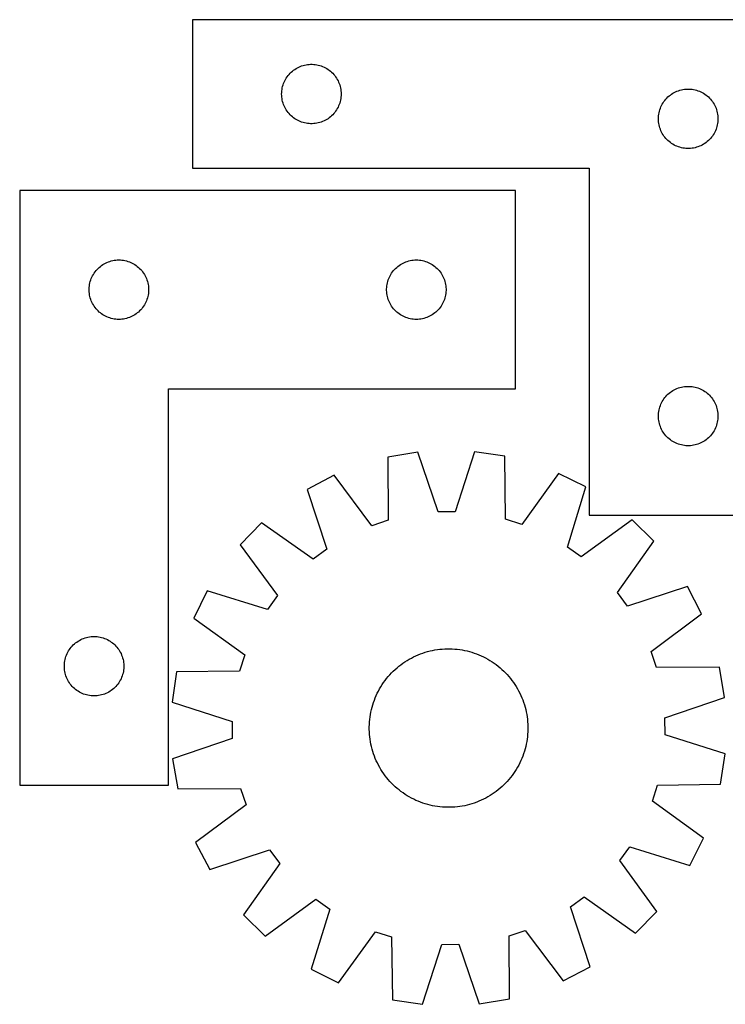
# Model space of a CAD drawing. Header units: millimetres. Extents: x 7 to 1493, y 7 to 505.
# Tile 1 of 6: x 7 to 362, y 7 to 504. Entities that reach past the tile are written whole.
import ezdxf

# ---------------------------------------------------------------- set-up
doc = ezdxf.new("R2010")
doc.units = ezdxf.units.MM
doc.layers.add('CUT', color=7, linetype='CONTINUOUS', true_color=0x000000)

msp = doc.modelspace()

# ---------------------------------------------------------------- linework, layer by layer
at = {"layer": 'CUT'}
for p, q in [((393.604213, 503.786901), (93.604213, 503.786901)), ((93.604213, 503.786901), (93.604213, 428.786901)), ((142.86193, 476.756063), (143.415113, 477.295181)), ((143.415113, 477.295181), (143.995315, 477.805107)), ((143.995315, 477.805107), (144.600999, 478.284489)), ((144.600999, 478.284489), (145.230557, 478.732056)), ((145.230557, 478.732056), (145.882321, 479.14662)), ((145.882321, 479.14662), (146.554562, 479.527083)), ((146.554562, 479.527083), (147.245497, 479.872435)), ((147.245497, 479.872435), (147.953295, 480.18176)), ((147.953295, 480.18176), (148.676077, 480.454239)), ((148.676077, 480.454239), (149.411929, 480.689149)), ((149.411929, 480.689149), (150.158897, 480.885866)), ((150.158897, 480.885866), (150.915002, 481.04387)), ((150.915002, 481.04387), (151.678238, 481.162741)), ((151.678238, 481.162741), (152.446581, 481.242164)), ((152.446581, 481.242164), (153.217994, 481.281928)), ((153.217994, 481.281928), (153.990432, 481.281928)), ((153.990432, 481.281928), (154.761845, 481.242164)), ((154.761845, 481.242164), (155.530188, 481.162741)), ((155.530188, 481.162741), (156.293424, 481.04387)), ((156.293424, 481.04387), (157.049529, 480.885866)), ((157.049529, 480.885866), (157.796498, 480.689149)), ((157.796498, 480.689149), (158.532349, 480.454239)), ((158.532349, 480.454239), (159.255131, 480.18176)), ((159.255131, 480.18176), (159.962929, 479.872435)), ((159.962929, 479.872435), (160.653864, 479.527083)), ((160.653864, 479.527083), (161.326105, 479.14662)), ((161.326105, 479.14662), (161.977869, 478.732056)), ((161.977869, 478.732056), (162.607427, 478.284489)), ((162.607427, 478.284489), (163.213111, 477.805107)), ((163.213111, 477.805107), (163.793313, 477.295181)), ((163.793313, 477.295181), (164.346496, 476.756063)), ((139.568461, 471.578182), (139.85946, 472.293709)), ((139.85946, 472.293709), (140.186907, 472.993308)), ((140.186907, 472.993308), (140.549934, 473.675122)), ((140.549934, 473.675122), (140.94758, 474.337344)), ((140.94758, 474.337344), (141.378788, 474.978217)), ((141.378788, 474.978217), (141.842416, 475.596043)), ((141.842416, 475.596043), (142.337234, 476.189183)), ((142.337234, 476.189183), (142.86193, 476.756063)), ((164.346496, 476.756063), (164.871192, 476.189183)), ((164.871192, 476.189183), (165.36601, 475.596043)), ((165.36601, 475.596043), (165.829638, 474.978217)), ((165.829638, 474.978217), (166.260846, 474.337344)), ((166.260846, 474.337344), (166.658492, 473.675122)), ((166.658492, 473.675122), (167.021519, 472.993308)), ((167.021519, 472.993308), (167.348967, 472.293709)), ((167.348967, 472.293709), (167.639965, 471.578182)), ((138.604213, 466.286901), (138.624102, 467.059082)), ((138.624102, 467.059082), (138.683715, 467.829216)), ((138.683715, 467.829216), (138.782895, 468.595259)), ((138.782895, 468.595259), (138.921378, 469.355182)), ((138.921378, 469.355182), (139.098797, 470.106968)), ((139.098797, 470.106968), (139.314682, 470.848623)), ((139.314682, 470.848623), (139.568461, 471.578182)), ((167.639965, 471.578182), (167.893744, 470.848623)), ((167.893744, 470.848623), (168.109629, 470.106968)), ((168.109629, 470.106968), (168.287048, 469.355182)), ((168.287048, 469.355182), (168.425532, 468.595259)), ((168.425532, 468.595259), (168.524711, 467.829216)), ((168.524711, 467.829216), (168.584324, 467.059082)), ((168.584324, 467.059082), (168.604213, 466.286901)), ((335.882321, 466.64662), (336.554562, 467.027083)), ((336.554562, 467.027083), (337.245497, 467.372435)), ((337.245497, 467.372435), (337.953295, 467.68176)), ((337.953295, 467.68176), (338.676077, 467.954239)), ((338.676077, 467.954239), (339.411929, 468.189149)), ((339.411929, 468.189149), (340.158897, 468.385866)), ((340.158897, 468.385866), (340.915002, 468.54387)), ((340.915002, 468.54387), (341.678238, 468.662741)), ((341.678238, 468.662741), (342.446581, 468.742164)), ((342.446581, 468.742164), (343.217994, 468.781928)), ((343.217994, 468.781928), (343.990432, 468.781928)), ((343.990432, 468.781928), (344.761845, 468.742164)), ((344.761845, 468.742164), (345.530188, 468.662741)), ((345.530188, 468.662741), (346.293424, 468.54387)), ((346.293424, 468.54387), (347.049529, 468.385866)), ((347.049529, 468.385866), (347.796498, 468.189149)), ((347.796498, 468.189149), (348.532349, 467.954239)), ((348.532349, 467.954239), (349.255131, 467.68176)), ((349.255131, 467.68176), (349.962929, 467.372435)), ((349.962929, 467.372435), (350.653864, 467.027083)), ((350.653864, 467.027083), (351.326105, 466.64662)), ((138.624102, 465.514719), (138.604213, 466.286901)), ((138.683715, 464.744586), (138.624102, 465.514719)), ((138.782895, 463.978542), (138.683715, 464.744586)), ((138.921378, 463.21862), (138.782895, 463.978542)), ((139.098797, 462.466834), (138.921378, 463.21862)), ((139.314682, 461.725178), (139.098797, 462.466834)), ((168.109629, 462.466834), (167.893744, 461.725178)), ((168.287048, 463.21862), (168.109629, 462.466834)), ((168.425532, 463.978542), (168.287048, 463.21862)), ((168.524711, 464.744586), (168.425532, 463.978542)), ((168.584324, 465.514719), (168.524711, 464.744586)), ((168.604213, 466.286901), (168.584324, 465.514719)), ((330.94758, 461.837344), (331.378788, 462.478217)), ((331.378788, 462.478217), (331.842416, 463.096043)), ((331.842416, 463.096043), (332.337234, 463.689183)), ((332.337234, 463.689183), (332.86193, 464.256063)), ((332.86193, 464.256063), (333.415113, 464.795181)), ((333.415113, 464.795181), (333.995315, 465.305107)), ((333.995315, 465.305107), (334.600999, 465.784489)), ((334.600999, 465.784489), (335.230557, 466.232056)), ((335.230557, 466.232056), (335.882321, 466.64662)), ((351.326105, 466.64662), (351.977869, 466.232056)), ((351.977869, 466.232056), (352.607427, 465.784489)), ((352.607427, 465.784489), (353.213111, 465.305107)), ((353.213111, 465.305107), (353.793313, 464.795181)), ((353.793313, 464.795181), (354.346496, 464.256063)), ((354.346496, 464.256063), (354.871192, 463.689183)), ((354.871192, 463.689183), (355.36601, 463.096043)), ((355.36601, 463.096043), (355.829638, 462.478217)), ((355.829638, 462.478217), (356.260846, 461.837344)), ((139.568461, 460.99562), (139.314682, 461.725178)), ((139.85946, 460.280092), (139.568461, 460.99562)), ((140.186907, 459.580494), (139.85946, 460.280092)), ((140.549934, 458.89868), (140.186907, 459.580494)), ((140.94758, 458.236458), (140.549934, 458.89868)), ((141.378788, 457.595584), (140.94758, 458.236458)), ((141.842416, 456.977759), (141.378788, 457.595584)), ((165.829638, 457.595584), (165.36601, 456.977759)), ((166.260846, 458.236458), (165.829638, 457.595584)), ((166.658492, 458.89868), (166.260846, 458.236458)), ((167.021519, 459.580494), (166.658492, 458.89868)), ((167.348967, 460.280092), (167.021519, 459.580494)), ((167.639965, 460.99562), (167.348967, 460.280092)), ((167.893744, 461.725178), (167.639965, 460.99562)), ((328.921378, 456.855182), (329.098797, 457.606968)), ((329.098797, 457.606968), (329.314682, 458.348623)), ((329.314682, 458.348623), (329.568461, 459.078182)), ((329.568461, 459.078182), (329.85946, 459.793709)), ((329.85946, 459.793709), (330.186907, 460.493308)), ((330.186907, 460.493308), (330.549934, 461.175122)), ((330.549934, 461.175122), (330.94758, 461.837344)), ((356.260846, 461.837344), (356.658492, 461.175122)), ((356.658492, 461.175122), (357.021519, 460.493308)), ((357.021519, 460.493308), (357.348967, 459.793709)), ((357.348967, 459.793709), (357.639965, 459.078182)), ((357.639965, 459.078182), (357.893744, 458.348623)), ((357.893744, 458.348623), (358.109629, 457.606968)), ((358.109629, 457.606968), (358.287048, 456.855182)), ((142.337234, 456.384619), (141.842416, 456.977759)), ((142.86193, 455.817738), (142.337234, 456.384619)), ((143.415113, 455.27862), (142.86193, 455.817738)), ((143.995315, 454.768694), (143.415113, 455.27862)), ((144.600999, 454.289312), (143.995315, 454.768694)), ((145.230557, 453.841746), (144.600999, 454.289312)), ((145.882321, 453.427181), (145.230557, 453.841746)), ((146.554562, 453.046719), (145.882321, 453.427181)), ((147.245497, 452.701367), (146.554562, 453.046719)), ((147.953295, 452.392041), (147.245497, 452.701367)), ((148.676077, 452.119562), (147.953295, 452.392041)), ((149.411929, 451.884653), (148.676077, 452.119562)), ((158.532349, 452.119562), (157.796498, 451.884653)), ((159.255131, 452.392041), (158.532349, 452.119562)), ((159.962929, 452.701367), (159.255131, 452.392041)), ((160.653864, 453.046719), (159.962929, 452.701367)), ((161.326105, 453.427181), (160.653864, 453.046719)), ((161.977869, 453.841746), (161.326105, 453.427181)), ((162.607427, 454.289312), (161.977869, 453.841746)), ((163.213111, 454.768694), (162.607427, 454.289312)), ((163.793313, 455.27862), (163.213111, 454.768694)), ((164.346496, 455.817738), (163.793313, 455.27862)), ((164.871192, 456.384619), (164.346496, 455.817738)), ((165.36601, 456.977759), (164.871192, 456.384619)), ((328.604213, 453.786901), (328.624102, 454.559082)), ((328.624102, 453.014719), (328.604213, 453.786901)), ((328.624102, 454.559082), (328.683715, 455.329216)), ((328.683715, 452.244586), (328.624102, 453.014719)), ((328.683715, 455.329216), (328.782895, 456.095259)), ((328.782895, 451.478542), (328.683715, 452.244586)), ((328.782895, 456.095259), (328.921378, 456.855182)), ((358.287048, 456.855182), (358.425532, 456.095259)), ((358.425532, 456.095259), (358.524711, 455.329216)), ((358.524711, 452.244586), (358.425532, 451.478542)), ((358.524711, 455.329216), (358.584324, 454.559082)), ((358.584324, 453.014719), (358.524711, 452.244586)), ((358.584324, 454.559082), (358.604213, 453.786901)), ((358.604213, 453.786901), (358.584324, 453.014719)), ((150.158897, 451.687935), (149.411929, 451.884653)), ((150.915002, 451.529932), (150.158897, 451.687935)), ((151.678238, 451.411061), (150.915002, 451.529932)), ((152.446581, 451.331638), (151.678238, 451.411061)), ((153.217994, 451.291874), (152.446581, 451.331638)), ((153.990432, 451.291874), (153.217994, 451.291874)), ((154.761845, 451.331638), (153.990432, 451.291874)), ((155.530188, 451.411061), (154.761845, 451.331638)), ((156.293424, 451.529932), (155.530188, 451.411061)), ((157.049529, 451.687935), (156.293424, 451.529932)), ((157.796498, 451.884653), (157.049529, 451.687935)), ((328.921378, 450.71862), (328.782895, 451.478542)), ((329.098797, 449.966834), (328.921378, 450.71862)), ((329.314682, 449.225178), (329.098797, 449.966834)), ((329.568461, 448.49562), (329.314682, 449.225178)), ((329.85946, 447.780092), (329.568461, 448.49562)), ((330.186907, 447.080494), (329.85946, 447.780092)), ((357.348967, 447.780092), (357.021519, 447.080494)), ((357.639965, 448.49562), (357.348967, 447.780092)), ((357.893744, 449.225178), (357.639965, 448.49562)), ((358.109629, 449.966834), (357.893744, 449.225178)), ((358.287048, 450.71862), (358.109629, 449.966834)), ((358.425532, 451.478542), (358.287048, 450.71862)), ((330.549934, 446.39868), (330.186907, 447.080494)), ((330.94758, 445.736458), (330.549934, 446.39868)), ((331.378788, 445.095584), (330.94758, 445.736458)), ((331.842416, 444.477759), (331.378788, 445.095584)), ((332.337234, 443.884619), (331.842416, 444.477759)), ((332.86193, 443.317738), (332.337234, 443.884619)), ((333.415113, 442.77862), (332.86193, 443.317738)), ((333.995315, 442.268694), (333.415113, 442.77862)), ((334.600999, 441.789312), (333.995315, 442.268694)), ((353.213111, 442.268694), (352.607427, 441.789312)), ((353.793313, 442.77862), (353.213111, 442.268694)), ((354.346496, 443.317738), (353.793313, 442.77862)), ((354.871192, 443.884619), (354.346496, 443.317738)), ((355.36601, 444.477759), (354.871192, 443.884619)), ((355.829638, 445.095584), (355.36601, 444.477759)), ((356.260846, 445.736458), (355.829638, 445.095584)), ((356.658492, 446.39868), (356.260846, 445.736458)), ((357.021519, 447.080494), (356.658492, 446.39868)), ((335.230557, 441.341746), (334.600999, 441.789312)), ((335.882321, 440.927181), (335.230557, 441.341746)), ((336.554562, 440.546719), (335.882321, 440.927181)), ((337.245497, 440.201367), (336.554562, 440.546719)), ((337.953295, 439.892041), (337.245497, 440.201367)), ((338.676077, 439.619562), (337.953295, 439.892041)), ((339.411929, 439.384653), (338.676077, 439.619562)), ((340.158897, 439.187935), (339.411929, 439.384653)), ((340.915002, 439.029932), (340.158897, 439.187935)), ((341.678238, 438.911061), (340.915002, 439.029932)), ((342.446581, 438.831638), (341.678238, 438.911061)), ((343.217994, 438.791874), (342.446581, 438.831638)), ((343.990432, 438.791874), (343.217994, 438.791874)), ((344.761845, 438.831638), (343.990432, 438.791874)), ((345.530188, 438.911061), (344.761845, 438.831638)), ((346.293424, 439.029932), (345.530188, 438.911061)), ((347.049529, 439.187935), (346.293424, 439.029932)), ((347.796498, 439.384653), (347.049529, 439.187935)), ((348.532349, 439.619562), (347.796498, 439.384653)), ((349.255131, 439.892041), (348.532349, 439.619562)), ((349.962929, 440.201367), (349.255131, 439.892041)), ((350.653864, 440.546719), (349.962929, 440.201367)), ((351.326105, 440.927181), (350.653864, 440.546719)), ((351.977869, 441.341746), (351.326105, 440.927181)), ((352.607427, 441.789312), (351.977869, 441.341746)), ((93.604213, 428.786901), (293.604213, 428.786901)), ((293.604213, 428.786901), (293.604213, 253.786901)), ((6.516683, 417.558861), (6.516683, 117.558861)), ((256.516683, 417.558861), (6.516683, 417.558861)), ((256.516683, 317.558861), (256.516683, 417.558861)), ((55.744502, 382.538972), (56.516683, 382.558861)), ((56.516683, 382.558861), (57.288865, 382.538972)), ((205.744502, 382.538972), (206.516683, 382.558861)), ((206.516683, 382.558861), (207.288865, 382.538972)), ((44.998477, 377.167758), (45.508403, 377.747961)), ((45.508403, 377.747961), (46.047521, 378.301144)), ((46.047521, 378.301144), (46.614402, 378.82584)), ((46.614402, 378.82584), (47.207541, 379.320658)), ((47.207541, 379.320658), (47.825367, 379.784286)), ((47.825367, 379.784286), (48.466241, 380.215494)), ((48.466241, 380.215494), (49.128462, 380.613139)), ((49.128462, 380.613139), (49.810277, 380.976167)), ((49.810277, 380.976167), (50.509875, 381.303614)), ((50.509875, 381.303614), (51.225402, 381.594613)), ((51.225402, 381.594613), (51.954961, 381.848391)), ((51.954961, 381.848391), (52.696617, 382.064277)), ((52.696617, 382.064277), (53.448402, 382.241696)), ((53.448402, 382.241696), (54.208325, 382.380179)), ((54.208325, 382.380179), (54.974368, 382.479359)), ((54.974368, 382.479359), (55.744502, 382.538972)), ((57.288865, 382.538972), (58.058998, 382.479359)), ((58.058998, 382.479359), (58.825042, 382.380179)), ((58.825042, 382.380179), (59.584964, 382.241696)), ((59.584964, 382.241696), (60.33675, 382.064277)), ((60.33675, 382.064277), (61.078406, 381.848391)), ((61.078406, 381.848391), (61.807965, 381.594613)), ((61.807965, 381.594613), (62.523492, 381.303614)), ((62.523492, 381.303614), (63.22309, 380.976167)), ((63.22309, 380.976167), (63.904904, 380.613139)), ((63.904904, 380.613139), (64.567126, 380.215494)), ((64.567126, 380.215494), (65.208, 379.784286)), ((65.208, 379.784286), (65.825826, 379.320658)), ((65.825826, 379.320658), (66.418965, 378.82584)), ((66.418965, 378.82584), (66.985846, 378.301144)), ((66.985846, 378.301144), (67.524964, 377.747961)), ((67.524964, 377.747961), (68.03489, 377.167758)), ((194.998477, 377.167758), (195.508403, 377.747961)), ((195.508403, 377.747961), (196.047521, 378.301144)), ((196.047521, 378.301144), (196.614402, 378.82584)), ((196.614402, 378.82584), (197.207541, 379.320658)), ((197.207541, 379.320658), (197.825367, 379.784286)), ((197.825367, 379.784286), (198.466241, 380.215494)), ((198.466241, 380.215494), (199.128462, 380.613139)), ((199.128462, 380.613139), (199.810277, 380.976167)), ((199.810277, 380.976167), (200.509875, 381.303614)), ((200.509875, 381.303614), (201.225402, 381.594613)), ((201.225402, 381.594613), (201.954961, 381.848391)), ((201.954961, 381.848391), (202.696617, 382.064277)), ((202.696617, 382.064277), (203.448402, 382.241696)), ((203.448402, 382.241696), (204.208325, 382.380179)), ((204.208325, 382.380179), (204.974368, 382.479359)), ((204.974368, 382.479359), (205.744502, 382.538972)), ((207.288865, 382.538972), (208.058998, 382.479359)), ((208.058998, 382.479359), (208.825042, 382.380179)), ((208.825042, 382.380179), (209.584964, 382.241696)), ((209.584964, 382.241696), (210.33675, 382.064277)), ((210.33675, 382.064277), (211.078406, 381.848391)), ((211.078406, 381.848391), (211.807965, 381.594613)), ((211.807965, 381.594613), (212.523492, 381.303614)), ((212.523492, 381.303614), (213.22309, 380.976167)), ((213.22309, 380.976167), (213.904904, 380.613139)), ((213.904904, 380.613139), (214.567126, 380.215494)), ((214.567126, 380.215494), (215.208, 379.784286)), ((215.208, 379.784286), (215.825826, 379.320658)), ((215.825826, 379.320658), (216.418965, 378.82584)), ((216.418965, 378.82584), (216.985846, 378.301144)), ((216.985846, 378.301144), (217.524964, 377.747961)), ((217.524964, 377.747961), (218.03489, 377.167758)), ((42.349345, 372.486996), (42.621824, 373.209779)), ((42.621824, 373.209779), (42.931149, 373.917577)), ((42.931149, 373.917577), (43.276501, 374.608512)), ((43.276501, 374.608512), (43.656964, 375.280753)), ((43.656964, 375.280753), (44.071528, 375.932517)), ((44.071528, 375.932517), (44.519095, 376.562075)), ((44.519095, 376.562075), (44.998477, 377.167758)), ((68.03489, 377.167758), (68.514272, 376.562075)), ((68.514272, 376.562075), (68.961839, 375.932517)), ((68.961839, 375.932517), (69.376403, 375.280753)), ((69.376403, 375.280753), (69.756865, 374.608512)), ((69.756865, 374.608512), (70.102217, 373.917577)), ((70.102217, 373.917577), (70.411543, 373.209779)), ((70.411543, 373.209779), (70.684022, 372.486996)), ((192.349345, 372.486996), (192.621824, 373.209779)), ((192.621824, 373.209779), (192.931149, 373.917577)), ((192.931149, 373.917577), (193.276501, 374.608512)), ((193.276501, 374.608512), (193.656964, 375.280753)), ((193.656964, 375.280753), (194.071528, 375.932517)), ((194.071528, 375.932517), (194.519095, 376.562075)), ((194.519095, 376.562075), (194.998477, 377.167758)), ((218.03489, 377.167758), (218.514272, 376.562075)), ((218.514272, 376.562075), (218.961839, 375.932517)), ((218.961839, 375.932517), (219.376403, 375.280753)), ((219.376403, 375.280753), (219.756865, 374.608512)), ((219.756865, 374.608512), (220.102217, 373.917577)), ((220.102217, 373.917577), (220.411543, 373.209779)), ((220.411543, 373.209779), (220.684022, 372.486996)), ((41.521656, 367.945079), (41.561421, 368.716493)), ((41.521656, 367.172642), (41.521656, 367.945079)), ((41.561421, 368.716493), (41.640843, 369.484836)), ((41.640843, 369.484836), (41.759714, 370.248072)), ((41.759714, 370.248072), (41.917718, 371.004177)), ((41.917718, 371.004177), (42.114435, 371.751145)), ((42.114435, 371.751145), (42.349345, 372.486996)), ((70.684022, 372.486996), (70.918932, 371.751145)), ((70.918932, 371.751145), (71.115649, 371.004177)), ((71.115649, 371.004177), (71.273653, 370.248072)), ((71.273653, 370.248072), (71.392524, 369.484836)), ((71.392524, 369.484836), (71.471946, 368.716493)), ((71.471946, 368.716493), (71.51171, 367.945079)), ((71.51171, 367.945079), (71.51171, 367.172642)), ((191.521656, 367.945079), (191.561421, 368.716493)), ((191.521656, 367.172642), (191.521656, 367.945079)), ((191.561421, 368.716493), (191.640843, 369.484836)), ((191.640843, 369.484836), (191.759714, 370.248072)), ((191.759714, 370.248072), (191.917718, 371.004177)), ((191.917718, 371.004177), (192.114435, 371.751145)), ((192.114435, 371.751145), (192.349345, 372.486996)), ((220.684022, 372.486996), (220.918932, 371.751145)), ((220.918932, 371.751145), (221.115649, 371.004177)), ((221.115649, 371.004177), (221.273653, 370.248072)), ((221.273653, 370.248072), (221.392524, 369.484836)), ((221.392524, 369.484836), (221.471946, 368.716493)), ((221.471946, 368.716493), (221.51171, 367.945079)), ((221.51171, 367.945079), (221.51171, 367.172642)), ((41.561421, 366.401229), (41.521656, 367.172642)), ((41.640843, 365.632885), (41.561421, 366.401229)), ((41.759714, 364.869649), (41.640843, 365.632885)), ((41.917718, 364.113545), (41.759714, 364.869649)), ((42.114435, 363.366576), (41.917718, 364.113545)), ((42.349345, 362.630725), (42.114435, 363.366576)), ((70.918932, 363.366576), (70.684022, 362.630725)), ((71.115649, 364.113545), (70.918932, 363.366576)), ((71.273653, 364.869649), (71.115649, 364.113545)), ((71.392524, 365.632885), (71.273653, 364.869649)), ((71.471946, 366.401229), (71.392524, 365.632885)), ((71.51171, 367.172642), (71.471946, 366.401229)), ((191.561421, 366.401229), (191.521656, 367.172642)), ((191.640843, 365.632885), (191.561421, 366.401229)), ((191.759714, 364.869649), (191.640843, 365.632885)), ((191.917718, 364.113545), (191.759714, 364.869649)), ((192.114435, 363.366576), (191.917718, 364.113545)), ((192.349345, 362.630725), (192.114435, 363.366576)), ((220.918932, 363.366576), (220.684022, 362.630725)), ((221.115649, 364.113545), (220.918932, 363.366576)), ((221.273653, 364.869649), (221.115649, 364.113545)), ((221.392524, 365.632885), (221.273653, 364.869649)), ((221.471946, 366.401229), (221.392524, 365.632885)), ((221.51171, 367.172642), (221.471946, 366.401229)), ((42.621824, 361.907942), (42.349345, 362.630725)), ((42.931149, 361.200145), (42.621824, 361.907942)), ((43.276501, 360.50921), (42.931149, 361.200145)), ((43.656964, 359.836969), (43.276501, 360.50921)), ((44.071528, 359.185205), (43.656964, 359.836969)), ((44.519095, 358.555647), (44.071528, 359.185205)), ((44.998477, 357.949963), (44.519095, 358.555647)), ((45.508403, 357.369761), (44.998477, 357.949963)), ((68.03489, 357.949963), (67.524964, 357.369761)), ((68.514272, 358.555647), (68.03489, 357.949963)), ((68.961839, 359.185205), (68.514272, 358.555647)), ((69.376403, 359.836969), (68.961839, 359.185205)), ((69.756865, 360.50921), (69.376403, 359.836969)), ((70.102217, 361.200145), (69.756865, 360.50921)), ((70.411543, 361.907942), (70.102217, 361.200145)), ((70.684022, 362.630725), (70.411543, 361.907942)), ((192.621824, 361.907942), (192.349345, 362.630725)), ((192.931149, 361.200145), (192.621824, 361.907942)), ((193.276501, 360.50921), (192.931149, 361.200145)), ((193.656964, 359.836969), (193.276501, 360.50921)), ((194.071528, 359.185205), (193.656964, 359.836969)), ((194.519095, 358.555647), (194.071528, 359.185205)), ((194.998477, 357.949963), (194.519095, 358.555647)), ((195.508403, 357.369761), (194.998477, 357.949963)), ((218.03489, 357.949963), (217.524964, 357.369761)), ((218.514272, 358.555647), (218.03489, 357.949963)), ((218.961839, 359.185205), (218.514272, 358.555647)), ((219.376403, 359.836969), (218.961839, 359.185205)), ((219.756865, 360.50921), (219.376403, 359.836969)), ((220.102217, 361.200145), (219.756865, 360.50921)), ((220.411543, 361.907942), (220.102217, 361.200145)), ((220.684022, 362.630725), (220.411543, 361.907942)), ((46.047521, 356.816578), (45.508403, 357.369761)), ((46.614402, 356.291882), (46.047521, 356.816578)), ((47.207541, 355.797064), (46.614402, 356.291882)), ((47.825367, 355.333436), (47.207541, 355.797064)), ((48.466241, 354.902227), (47.825367, 355.333436)), ((49.128462, 354.504582), (48.466241, 354.902227)), ((49.810277, 354.141555), (49.128462, 354.504582)), ((50.509875, 353.814107), (49.810277, 354.141555)), ((51.225402, 353.523108), (50.509875, 353.814107)), ((51.954961, 353.26933), (51.225402, 353.523108)), ((52.696617, 353.053445), (51.954961, 353.26933)), ((53.448402, 352.876025), (52.696617, 353.053445)), ((54.208325, 352.737542), (53.448402, 352.876025)), ((59.584964, 352.876025), (58.825042, 352.737542)), ((60.33675, 353.053445), (59.584964, 352.876025)), ((61.078406, 353.26933), (60.33675, 353.053445)), ((61.807965, 353.523108), (61.078406, 353.26933)), ((62.523492, 353.814107), (61.807965, 353.523108)), ((63.22309, 354.141555), (62.523492, 353.814107)), ((63.904904, 354.504582), (63.22309, 354.141555)), ((64.567126, 354.902227), (63.904904, 354.504582)), ((65.208, 355.333436), (64.567126, 354.902227)), ((65.825826, 355.797064), (65.208, 355.333436)), ((66.418965, 356.291882), (65.825826, 355.797064)), ((66.985846, 356.816578), (66.418965, 356.291882)), ((67.524964, 357.369761), (66.985846, 356.816578)), ((196.047521, 356.816578), (195.508403, 357.369761)), ((196.614402, 356.291882), (196.047521, 356.816578)), ((197.207541, 355.797064), (196.614402, 356.291882)), ((197.825367, 355.333436), (197.207541, 355.797064)), ((198.466241, 354.902227), (197.825367, 355.333436)), ((199.128462, 354.504582), (198.466241, 354.902227)), ((199.810277, 354.141555), (199.128462, 354.504582)), ((200.509875, 353.814107), (199.810277, 354.141555)), ((201.225402, 353.523108), (200.509875, 353.814107)), ((201.954961, 353.26933), (201.225402, 353.523108)), ((202.696617, 353.053445), (201.954961, 353.26933)), ((203.448402, 352.876025), (202.696617, 353.053445)), ((204.208325, 352.737542), (203.448402, 352.876025)), ((209.584964, 352.876025), (208.825042, 352.737542)), ((210.33675, 353.053445), (209.584964, 352.876025)), ((211.078406, 353.26933), (210.33675, 353.053445)), ((211.807965, 353.523108), (211.078406, 353.26933)), ((212.523492, 353.814107), (211.807965, 353.523108)), ((213.22309, 354.141555), (212.523492, 353.814107)), ((213.904904, 354.504582), (213.22309, 354.141555)), ((214.567126, 354.902227), (213.904904, 354.504582)), ((215.208, 355.333436), (214.567126, 354.902227)), ((215.825826, 355.797064), (215.208, 355.333436)), ((216.418965, 356.291882), (215.825826, 355.797064)), ((216.985846, 356.816578), (216.418965, 356.291882)), ((217.524964, 357.369761), (216.985846, 356.816578)), ((54.974368, 352.638363), (54.208325, 352.737542)), ((55.744502, 352.578749), (54.974368, 352.638363)), ((56.516683, 352.558861), (55.744502, 352.578749)), ((57.288865, 352.578749), (56.516683, 352.558861)), ((58.058998, 352.638363), (57.288865, 352.578749)), ((58.825042, 352.737542), (58.058998, 352.638363)), ((204.974368, 352.638363), (204.208325, 352.737542)), ((205.744502, 352.578749), (204.974368, 352.638363)), ((206.516683, 352.558861), (205.744502, 352.578749)), ((207.288865, 352.578749), (206.516683, 352.558861)), ((208.058998, 352.638363), (207.288865, 352.578749)), ((208.825042, 352.737542), (208.058998, 352.638363)), ((338.676077, 317.954239), (339.411929, 318.189149)), ((339.411929, 318.189149), (340.158897, 318.385866)), ((340.158897, 318.385866), (340.915002, 318.54387)), ((340.915002, 318.54387), (341.678238, 318.662741)), ((341.678238, 318.662741), (342.446581, 318.742164)), ((342.446581, 318.742164), (343.217994, 318.781928)), ((343.217994, 318.781928), (343.990432, 318.781928)), ((343.990432, 318.781928), (344.761845, 318.742164)), ((344.761845, 318.742164), (345.530188, 318.662741)), ((345.530188, 318.662741), (346.293424, 318.54387)), ((346.293424, 318.54387), (347.049529, 318.385866)), ((347.049529, 318.385866), (347.796498, 318.189149)), ((347.796498, 318.189149), (348.532349, 317.954239)), ((81.516683, 117.558861), (81.516683, 317.558861)), ((81.516683, 317.558861), (256.516683, 317.558861)), ((331.378788, 312.478217), (331.842416, 313.096043)), ((331.842416, 313.096043), (332.337234, 313.689183)), ((332.337234, 313.689183), (332.86193, 314.256063)), ((332.86193, 314.256063), (333.415113, 314.795181)), ((333.415113, 314.795181), (333.995315, 315.305107)), ((333.995315, 315.305107), (334.600999, 315.784489)), ((334.600999, 315.784489), (335.230557, 316.232056)), ((335.230557, 316.232056), (335.882321, 316.64662)), ((335.882321, 316.64662), (336.554562, 317.027083)), ((336.554562, 317.027083), (337.245497, 317.372435)), ((337.245497, 317.372435), (337.953295, 317.68176)), ((337.953295, 317.68176), (338.676077, 317.954239)), ((348.532349, 317.954239), (349.255131, 317.68176)), ((349.255131, 317.68176), (349.962929, 317.372435)), ((349.962929, 317.372435), (350.653864, 317.027083)), ((350.653864, 317.027083), (351.326105, 316.64662)), ((351.326105, 316.64662), (351.977869, 316.232056)), ((351.977869, 316.232056), (352.607427, 315.784489)), ((352.607427, 315.784489), (353.213111, 315.305107)), ((353.213111, 315.305107), (353.793313, 314.795181)), ((353.793313, 314.795181), (354.346496, 314.256063)), ((354.346496, 314.256063), (354.871192, 313.689183)), ((354.871192, 313.689183), (355.36601, 313.096043)), ((355.36601, 313.096043), (355.829638, 312.478217)), ((329.098797, 307.606968), (329.314682, 308.348623)), ((329.314682, 308.348623), (329.568461, 309.078182)), ((329.568461, 309.078182), (329.85946, 309.793709)), ((329.85946, 309.793709), (330.186907, 310.493308)), ((330.186907, 310.493308), (330.549934, 311.175122)), ((330.549934, 311.175122), (330.94758, 311.837344)), ((330.94758, 311.837344), (331.378788, 312.478217)), ((355.829638, 312.478217), (356.260846, 311.837344)), ((356.260846, 311.837344), (356.658492, 311.175122)), ((356.658492, 311.175122), (357.021519, 310.493308)), ((357.021519, 310.493308), (357.348967, 309.793709)), ((357.348967, 309.793709), (357.639965, 309.078182)), ((357.639965, 309.078182), (357.893744, 308.348623)), ((357.893744, 308.348623), (358.109629, 307.606968)), ((328.604213, 303.786901), (328.624102, 304.559082)), ((328.624102, 303.014719), (328.604213, 303.786901)), ((328.624102, 304.559082), (328.683715, 305.329216)), ((328.683715, 305.329216), (328.782895, 306.095259)), ((328.782895, 306.095259), (328.921378, 306.855182)), ((328.921378, 306.855182), (329.098797, 307.606968)), ((358.109629, 307.606968), (358.287048, 306.855182)), ((358.287048, 306.855182), (358.425532, 306.095259)), ((358.425532, 306.095259), (358.524711, 305.329216)), ((358.524711, 305.329216), (358.584324, 304.559082)), ((358.584324, 304.559082), (358.604213, 303.786901)), ((358.604213, 303.786901), (358.584324, 303.014719)), ((328.683715, 302.244586), (328.624102, 303.014719)), ((328.782895, 301.478542), (328.683715, 302.244586)), ((328.921378, 300.71862), (328.782895, 301.478542)), ((329.098797, 299.966834), (328.921378, 300.71862)), ((329.314682, 299.225178), (329.098797, 299.966834)), ((329.568461, 298.49562), (329.314682, 299.225178)), ((329.85946, 297.780092), (329.568461, 298.49562)), ((357.639965, 298.49562), (357.348967, 297.780092)), ((357.893744, 299.225178), (357.639965, 298.49562)), ((358.109629, 299.966834), (357.893744, 299.225178)), ((358.287048, 300.71862), (358.109629, 299.966834)), ((358.425532, 301.478542), (358.287048, 300.71862)), ((358.524711, 302.244586), (358.425532, 301.478542)), ((358.584324, 303.014719), (358.524711, 302.244586)), ((330.186907, 297.080494), (329.85946, 297.780092)), ((330.549934, 296.39868), (330.186907, 297.080494)), ((330.94758, 295.736458), (330.549934, 296.39868)), ((331.378788, 295.095584), (330.94758, 295.736458)), ((331.842416, 294.477759), (331.378788, 295.095584)), ((332.337234, 293.884619), (331.842416, 294.477759)), ((332.86193, 293.317738), (332.337234, 293.884619)), ((333.415113, 292.77862), (332.86193, 293.317738)), ((354.346496, 293.317738), (353.793313, 292.77862)), ((354.871192, 293.884619), (354.346496, 293.317738)), ((355.36601, 294.477759), (354.871192, 293.884619)), ((355.829638, 295.095584), (355.36601, 294.477759)), ((356.260846, 295.736458), (355.829638, 295.095584)), ((356.658492, 296.39868), (356.260846, 295.736458)), ((357.021519, 297.080494), (356.658492, 296.39868)), ((357.348967, 297.780092), (357.021519, 297.080494)), ((333.995315, 292.268694), (333.415113, 292.77862)), ((334.600999, 291.789312), (333.995315, 292.268694)), ((335.230557, 291.341746), (334.600999, 291.789312)), ((335.882321, 290.927181), (335.230557, 291.341746)), ((336.554562, 290.546719), (335.882321, 290.927181)), ((337.245497, 290.201367), (336.554562, 290.546719)), ((337.953295, 289.892041), (337.245497, 290.201367)), ((338.676077, 289.619562), (337.953295, 289.892041)), ((339.411929, 289.384653), (338.676077, 289.619562)), ((340.158897, 289.187935), (339.411929, 289.384653)), ((340.915002, 289.029932), (340.158897, 289.187935)), ((341.678238, 288.911061), (340.915002, 289.029932)), ((342.446581, 288.831638), (341.678238, 288.911061)), ((343.217994, 288.791874), (342.446581, 288.831638)), ((343.990432, 288.791874), (343.217994, 288.791874)), ((344.761845, 288.831638), (343.990432, 288.791874)), ((345.530188, 288.911061), (344.761845, 288.831638)), ((346.293424, 289.029932), (345.530188, 288.911061)), ((347.049529, 289.187935), (346.293424, 289.029932)), ((347.796498, 289.384653), (347.049529, 289.187935)), ((348.532349, 289.619562), (347.796498, 289.384653)), ((349.255131, 289.892041), (348.532349, 289.619562)), ((349.962929, 290.201367), (349.255131, 289.892041)), ((350.653864, 290.546719), (349.962929, 290.201367)), ((351.326105, 290.927181), (350.653864, 290.546719)), ((351.977869, 291.341746), (351.326105, 290.927181)), ((352.607427, 291.789312), (351.977869, 291.341746)), ((353.213111, 292.268694), (352.607427, 291.789312)), ((353.793313, 292.77862), (353.213111, 292.268694)), ((207.309705, 285.503688), (192.134346, 282.966169)), ((217.55094, 255.435567), (207.309705, 285.503688)), ((235.847497, 285.749139), (226.124966, 255.509312)), ((251.064259, 283.473019), (235.847497, 285.749139)), ((251.512691, 251.711822), (251.064259, 283.473019)), ((192.134346, 282.966169), (192.232289, 251.201957)), ((165.069141, 273.914068), (151.420653, 266.8113)), ((184.100694, 248.482302), (165.069141, 273.914068)), ((278.28116, 274.887794), (259.689863, 249.132437)), ((292.049801, 268.020838), (278.28116, 274.887794)), ((151.420653, 266.8113), (161.329484, 236.632005)), ((282.661536, 237.675571), (292.049801, 268.020838)), ((226.124966, 255.509312), (217.55094, 255.435567)), ((293.604213, 253.786901), (393.604213, 253.786901)), ((128.477367, 249.838632), (117.691759, 238.865884)), ((154.436297, 231.532658), (128.477367, 249.838632)), ((192.232289, 251.201957), (184.100694, 248.482302)), ((259.689863, 249.132437), (251.512691, 251.711822)), ((315.281632, 251.445319), (289.641415, 232.695545)), ((326.254381, 240.659711), (315.281632, 251.445319)), ((117.691759, 238.865884), (136.441533, 213.225666)), ((307.948407, 214.700781), (326.254381, 240.659711)), ((161.329484, 236.632005), (154.436297, 231.532658)), ((289.641415, 232.695545), (282.661536, 237.675571)), ((101.11624, 215.634052), (94.249284, 201.865412)), ((131.461507, 206.245787), (101.11624, 215.634052)), ((313.047754, 207.807593), (307.948407, 214.700781)), ((343.227048, 217.716425), (313.047754, 207.807593)), ((350.329817, 204.067937), (343.227048, 217.716425)), ((136.441533, 213.225666), (131.461507, 206.245787)), ((324.89805, 185.036384), (350.329817, 204.067937)), ((94.249284, 201.865412), (120.004641, 183.274115)), ((33.547521, 188.301144), (34.114402, 188.82584)), ((34.114402, 188.82584), (34.707541, 189.320658)), ((34.707541, 189.320658), (35.325367, 189.784286)), ((35.325367, 189.784286), (35.966241, 190.215494)), ((35.966241, 190.215494), (36.628462, 190.613139)), ((36.628462, 190.613139), (37.310277, 190.976167)), ((37.310277, 190.976167), (38.009875, 191.303614)), ((38.009875, 191.303614), (38.725402, 191.594613)), ((38.725402, 191.594613), (39.454961, 191.848391)), ((39.454961, 191.848391), (40.196617, 192.064277)), ((40.196617, 192.064277), (40.948402, 192.241696)), ((40.948402, 192.241696), (41.708325, 192.380179)), ((41.708325, 192.380179), (42.474368, 192.479359)), ((42.474368, 192.479359), (43.244502, 192.538972)), ((43.244502, 192.538972), (44.016683, 192.558861)), ((44.016683, 192.558861), (44.788865, 192.538972)), ((44.788865, 192.538972), (45.558998, 192.479359)), ((45.558998, 192.479359), (46.325042, 192.380179)), ((46.325042, 192.380179), (47.084964, 192.241696)), ((47.084964, 192.241696), (47.83675, 192.064277)), ((47.83675, 192.064277), (48.578406, 191.848391)), ((48.578406, 191.848391), (49.307965, 191.594613)), ((49.307965, 191.594613), (50.023492, 191.303614)), ((50.023492, 191.303614), (50.72309, 190.976167)), ((50.72309, 190.976167), (51.404904, 190.613139)), ((51.404904, 190.613139), (52.067126, 190.215494)), ((52.067126, 190.215494), (52.708, 189.784286)), ((52.708, 189.784286), (53.325826, 189.320658)), ((53.325826, 189.320658), (53.918965, 188.82584)), ((53.918965, 188.82584), (54.485846, 188.301144)), ((30.121824, 183.209779), (30.431149, 183.917577)), ((30.431149, 183.917577), (30.776501, 184.608512)), ((30.776501, 184.608512), (31.156964, 185.280753)), ((31.156964, 185.280753), (31.571528, 185.932517)), ((31.571528, 185.932517), (32.019095, 186.562075)), ((32.019095, 186.562075), (32.498477, 187.167758)), ((32.498477, 187.167758), (33.008403, 187.747961)), ((33.008403, 187.747961), (33.547521, 188.301144)), ((54.485846, 188.301144), (55.024964, 187.747961)), ((55.024964, 187.747961), (55.53489, 187.167758)), ((55.53489, 187.167758), (56.014272, 186.562075)), ((56.014272, 186.562075), (56.461839, 185.932517)), ((56.461839, 185.932517), (56.876403, 185.280753)), ((56.876403, 185.280753), (57.256865, 184.608512)), ((57.256865, 184.608512), (57.602217, 183.917577)), ((57.602217, 183.917577), (57.911543, 183.209779)), ((208.609483, 183.767858), (209.791462, 184.194394)), ((209.791462, 184.194394), (210.986255, 184.583592)), ((210.986255, 184.583592), (212.192684, 184.935069)), ((212.192684, 184.935069), (213.409558, 185.248478)), ((213.409558, 185.248478), (214.635676, 185.523509)), ((214.635676, 185.523509), (215.869827, 185.759891)), ((215.869827, 185.759891), (217.110795, 185.957391)), ((217.110795, 185.957391), (218.357354, 186.115814)), ((218.357354, 186.115814), (219.608274, 186.235003)), ((219.608274, 186.235003), (220.86232, 186.314842)), ((220.86232, 186.314842), (222.118256, 186.35525)), ((222.118256, 186.35525), (223.374841, 186.356188)), ((223.374841, 186.356188), (224.630835, 186.317656)), ((224.630835, 186.317656), (225.885, 186.23969)), ((225.885, 186.23969), (227.136096, 186.122369)), ((227.136096, 186.122369), (228.38289, 185.965808)), ((228.38289, 185.965808), (229.624151, 185.770162)), ((229.624151, 185.770162), (230.858655, 185.535623)), ((230.858655, 185.535623), (232.085182, 185.262423)), ((232.085182, 185.262423), (233.302522, 184.950832)), ((233.302522, 184.950832), (234.509475, 184.601157)), ((234.509475, 184.601157), (235.704848, 184.213743)), ((235.704848, 184.213743), (236.887463, 183.788973)), ((327.617705, 176.904788), (324.89805, 185.036384)), ((29.061421, 178.716493), (29.140843, 179.484836)), ((29.140843, 179.484836), (29.259714, 180.248072)), ((29.259714, 180.248072), (29.417718, 181.004177)), ((29.417718, 181.004177), (29.614435, 181.751145)), ((29.614435, 181.751145), (29.849345, 182.486996)), ((29.849345, 182.486996), (30.121824, 183.209779)), ((57.911543, 183.209779), (58.184022, 182.486996)), ((58.184022, 182.486996), (58.418932, 181.751145)), ((58.418932, 181.751145), (58.615649, 181.004177)), ((58.615649, 181.004177), (58.773653, 180.248072)), ((58.773653, 180.248072), (58.892524, 179.484836)), ((58.892524, 179.484836), (58.971946, 178.716493)), ((120.004641, 183.274115), (117.425256, 175.096943)), ((198.735725, 178.330108), (199.751773, 179.06947)), ((199.751773, 179.06947), (200.790542, 179.776551)), ((200.790542, 179.776551), (201.851009, 180.450655)), ((201.851009, 180.450655), (202.932127, 181.091117)), ((202.932127, 181.091117), (204.032829, 181.697304)), ((204.032829, 181.697304), (205.152028, 182.268617)), ((205.152028, 182.268617), (206.288621, 182.804494)), ((206.288621, 182.804494), (207.441485, 183.304405)), ((207.441485, 183.304405), (208.609483, 183.767858)), ((236.887463, 183.788973), (238.056151, 183.327266)), ((238.056151, 183.327266), (239.209761, 182.829077)), ((239.209761, 182.829077), (240.347152, 182.294898)), ((240.347152, 182.294898), (241.467204, 181.725256)), ((241.467204, 181.725256), (242.56881, 181.120714)), ((242.56881, 181.120714), (243.650883, 180.481868)), ((243.650883, 180.481868), (244.712355, 179.809348)), ((244.712355, 179.809348), (245.75218, 179.103819)), ((245.75218, 179.103819), (246.76933, 178.365976)), ((29.021656, 177.945079), (29.061421, 178.716493)), ((29.021656, 177.172642), (29.021656, 177.945079)), ((29.061421, 176.401229), (29.021656, 177.172642)), ((29.140843, 175.632885), (29.061421, 176.401229)), ((29.259714, 174.869649), (29.140843, 175.632885)), ((29.417718, 174.113545), (29.259714, 174.869649)), ((29.614435, 173.366576), (29.417718, 174.113545)), ((58.615649, 174.113545), (58.418932, 173.366576)), ((58.773653, 174.869649), (58.615649, 174.113545)), ((58.892524, 175.632885), (58.773653, 174.869649)), ((58.971946, 176.401229), (58.892524, 175.632885)), ((58.971946, 178.716493), (59.01171, 177.945079)), ((59.01171, 177.172642), (58.971946, 176.401229)), ((59.01171, 177.945079), (59.01171, 177.172642)), ((85.664059, 174.64851), (83.387939, 159.431749)), ((117.425256, 175.096943), (85.664059, 174.64851)), ((193.171076, 173.259066), (194.030583, 174.175719)), ((194.030583, 174.175719), (194.91846, 175.064923)), ((194.91846, 175.064923), (195.833828, 175.925798)), ((195.833828, 175.925798), (196.775786, 176.757497)), ((196.775786, 176.757497), (197.743404, 177.559197)), ((197.743404, 177.559197), (198.735725, 178.330108)), ((246.76933, 178.365976), (247.762802, 177.596547)), ((247.762802, 177.596547), (248.731616, 176.796293)), ((248.731616, 176.796293), (249.674814, 175.966002)), ((249.674814, 175.966002), (250.591468, 175.106494)), ((250.591468, 175.106494), (251.480671, 174.218618)), ((251.480671, 174.218618), (252.341547, 173.303249)), ((359.381917, 177.002732), (327.617705, 176.904788)), ((361.919436, 161.827372), (359.381917, 177.002732)), ((29.849345, 172.630725), (29.614435, 173.366576)), ((30.121824, 171.907942), (29.849345, 172.630725)), ((30.431149, 171.200145), (30.121824, 171.907942)), ((30.776501, 170.50921), (30.431149, 171.200145)), ((31.156964, 169.836969), (30.776501, 170.50921)), ((31.571528, 169.185205), (31.156964, 169.836969)), ((32.019095, 168.555647), (31.571528, 169.185205)), ((56.461839, 169.185205), (56.014272, 168.555647)), ((56.876403, 169.836969), (56.461839, 169.185205)), ((57.256865, 170.50921), (56.876403, 169.836969)), ((57.602217, 171.200145), (57.256865, 170.50921)), ((57.911543, 171.907942), (57.602217, 171.200145)), ((58.184022, 172.630725), (57.911543, 171.907942)), ((58.418932, 173.366576), (58.184022, 172.630725)), ((189.327729, 168.296607), (190.033259, 169.336431)), ((190.033259, 169.336431), (190.771102, 170.353582)), ((190.771102, 170.353582), (191.54053, 171.347054)), ((191.54053, 171.347054), (192.340785, 172.315867)), ((192.340785, 172.315867), (193.171076, 173.259066)), ((252.341547, 173.303249), (253.173245, 172.361292)), ((253.173245, 172.361292), (253.974946, 171.393674)), ((253.974946, 171.393674), (254.745857, 170.401352)), ((254.745857, 170.401352), (255.485218, 169.385305)), ((255.485218, 169.385305), (256.1923, 168.346536)), ((32.498477, 167.949963), (32.019095, 168.555647)), ((33.008403, 167.369761), (32.498477, 167.949963)), ((33.547521, 166.816578), (33.008403, 167.369761)), ((34.114402, 166.291882), (33.547521, 166.816578)), ((34.707541, 165.797064), (34.114402, 166.291882)), ((35.325367, 165.333436), (34.707541, 165.797064)), ((35.966241, 164.902227), (35.325367, 165.333436)), ((36.628462, 164.504582), (35.966241, 164.902227)), ((37.310277, 164.141555), (36.628462, 164.504582)), ((38.009875, 163.814107), (37.310277, 164.141555)), ((50.72309, 164.141555), (50.023492, 163.814107)), ((51.404904, 164.504582), (50.72309, 164.141555)), ((52.067126, 164.902227), (51.404904, 164.504582)), ((52.708, 165.333436), (52.067126, 164.902227)), ((53.325826, 165.797064), (52.708, 165.333436)), ((53.918965, 166.291882), (53.325826, 165.797064)), ((54.485846, 166.816578), (53.918965, 166.291882)), ((55.024964, 167.369761), (54.485846, 166.816578)), ((55.53489, 167.949963), (55.024964, 167.369761)), ((56.014272, 168.555647), (55.53489, 167.949963)), ((186.84218, 163.931404), (187.411821, 165.051455)), ((187.411821, 165.051455), (188.016364, 166.153061)), ((188.016364, 166.153061), (188.65521, 167.235134)), ((188.65521, 167.235134), (189.327729, 168.296607)), ((256.1923, 168.346536), (256.866404, 167.286068)), ((256.866404, 167.286068), (257.506865, 166.204951)), ((257.506865, 166.204951), (258.113052, 165.104249)), ((258.113052, 165.104249), (258.684366, 163.985049)), ((258.684366, 163.985049), (259.220243, 162.848457)), ((38.725402, 163.523108), (38.009875, 163.814107)), ((39.454961, 163.26933), (38.725402, 163.523108)), ((40.196617, 163.053445), (39.454961, 163.26933)), ((40.948402, 162.876025), (40.196617, 163.053445)), ((41.708325, 162.737542), (40.948402, 162.876025)), ((42.474368, 162.638363), (41.708325, 162.737542)), ((43.244502, 162.578749), (42.474368, 162.638363)), ((44.016683, 162.558861), (43.244502, 162.578749)), ((44.788865, 162.578749), (44.016683, 162.558861)), ((45.558998, 162.638363), (44.788865, 162.578749)), ((46.325042, 162.737542), (45.558998, 162.638363)), ((47.084964, 162.876025), (46.325042, 162.737542)), ((47.83675, 163.053445), (47.084964, 162.876025)), ((48.578406, 163.26933), (47.83675, 163.053445)), ((49.307965, 163.523108), (48.578406, 163.26933)), ((50.023492, 163.814107), (49.307965, 163.523108)), ((83.387939, 159.431749), (113.627766, 149.709218)), ((184.535921, 158.093726), (184.923334, 159.2891)), ((184.923334, 159.2891), (185.348105, 160.471714)), ((185.348105, 160.471714), (185.809812, 161.640403)), ((185.809812, 161.640403), (186.308001, 162.794012)), ((186.308001, 162.794012), (186.84218, 163.931404)), ((259.220243, 162.848457), (259.720154, 161.695593)), ((259.720154, 161.695593), (260.183606, 160.527595)), ((260.183606, 160.527595), (260.610142, 159.345616)), ((260.610142, 159.345616), (260.999341, 158.150822)), ((331.851316, 151.586138), (361.919436, 161.827372)), ((183.366916, 153.208403), (183.601455, 154.442906)), ((183.601455, 154.442906), (183.874654, 155.669433)), ((183.874654, 155.669433), (184.186246, 156.886774)), ((184.186246, 156.886774), (184.535921, 158.093726)), ((260.999341, 158.150822), (261.350818, 156.944394)), ((261.350818, 156.944394), (261.664226, 155.72752)), ((261.664226, 155.72752), (261.939258, 154.501402)), ((261.939258, 154.501402), (262.17564, 153.26725)), ((113.627766, 149.709218), (113.70151, 141.135191)), ((182.819422, 148.215087), (182.897387, 149.469251)), ((182.897387, 149.469251), (183.014708, 150.720348)), ((183.014708, 150.720348), (183.171269, 151.967142)), ((183.171269, 151.967142), (183.366916, 153.208403)), ((262.17564, 153.26725), (262.37314, 152.026283)), ((262.37314, 152.026283), (262.531563, 150.779724)), ((262.531563, 150.779724), (262.650752, 149.528804)), ((262.650752, 149.528804), (262.73059, 148.274757)), ((331.92506, 143.012112), (331.851316, 151.586138)), ((182.78089, 146.959092), (182.819422, 148.215087)), ((182.781828, 145.702507), (182.78089, 146.959092)), ((182.822236, 144.446572), (182.781828, 145.702507)), ((182.902074, 143.192525), (182.822236, 144.446572)), ((262.733404, 144.506242), (262.655439, 143.252078)), ((262.73059, 148.274757), (262.770998, 147.018822)), ((262.771936, 145.762237), (262.733404, 144.506242)), ((262.770998, 147.018822), (262.771936, 145.762237)), ((113.70151, 141.135191), (83.63339, 130.893957)), ((183.021264, 141.941605), (182.902074, 143.192525)), ((183.179686, 140.695046), (183.021264, 141.941605)), ((183.377186, 139.454079), (183.179686, 140.695046)), ((183.613569, 138.219927), (183.377186, 139.454079)), ((262.18591, 139.512926), (261.951372, 138.278423)), ((262.381557, 140.754187), (262.18591, 139.512926)), ((262.538118, 142.000982), (262.381557, 140.754187)), ((262.655439, 143.252078), (262.538118, 142.000982)), ((362.164887, 133.28958), (331.92506, 143.012112)), ((183.8886, 136.993809), (183.613569, 138.219927)), ((184.202009, 135.776936), (183.8886, 136.993809)), ((184.553486, 134.570507), (184.202009, 135.776936)), ((184.942684, 133.375713), (184.553486, 134.570507)), ((261.016906, 134.627603), (260.629492, 133.43223)), ((261.366581, 135.834555), (261.016906, 134.627603)), ((261.678172, 137.051896), (261.366581, 135.834555)), ((261.951372, 138.278423), (261.678172, 137.051896)), ((83.63339, 130.893957), (86.170909, 115.718597)), ((185.36922, 132.193735), (184.942684, 133.375713)), ((185.832672, 131.025737), (185.36922, 132.193735)), ((186.332584, 129.872873), (185.832672, 131.025737)), ((186.86846, 128.73628), (186.332584, 129.872873)), ((259.244825, 129.927317), (258.710646, 128.789926)), ((259.743014, 131.080927), (259.244825, 129.927317)), ((260.204722, 132.249615), (259.743014, 131.080927)), ((260.629492, 133.43223), (260.204722, 132.249615)), ((359.888768, 118.072819), (362.164887, 133.28958)), ((187.439774, 127.617081), (186.86846, 128.73628)), ((188.045961, 126.516379), (187.439774, 127.617081)), ((188.686422, 125.435261), (188.045961, 126.516379)), ((189.360526, 124.374794), (188.686422, 125.435261)), ((190.067608, 123.336024), (189.360526, 124.374794)), ((256.225097, 124.424722), (255.519567, 123.384898)), ((256.897616, 125.486195), (256.225097, 124.424722)), ((257.536463, 126.568268), (256.897616, 125.486195)), ((258.141005, 127.669874), (257.536463, 126.568268)), ((258.710646, 128.789926), (258.141005, 127.669874)), ((190.806969, 122.319977), (190.067608, 123.336024)), ((191.577881, 121.327655), (190.806969, 122.319977)), ((192.379581, 120.360038), (191.577881, 121.327655)), ((193.211279, 119.41808), (192.379581, 120.360038)), ((194.072155, 118.502711), (193.211279, 119.41808)), ((252.381751, 119.462263), (251.522243, 118.54561)), ((253.212041, 120.405462), (252.381751, 119.462263)), ((254.012296, 121.374276), (253.212041, 120.405462)), ((254.781724, 122.367748), (254.012296, 121.374276)), ((255.519567, 123.384898), (254.781724, 122.367748)), ((6.516683, 117.558861), (81.516683, 117.558861)), ((86.170909, 115.718597), (117.935121, 115.816541)), ((117.935121, 115.816541), (120.654776, 107.684945)), ((194.961358, 117.614835), (194.072155, 118.502711)), ((195.878012, 116.755327), (194.961358, 117.614835)), ((196.821211, 115.925036), (195.878012, 116.755327)), ((197.790024, 115.124782), (196.821211, 115.925036)), ((198.783496, 114.355354), (197.790024, 115.124782)), ((199.800646, 113.617511), (198.783496, 114.355354)), ((246.817101, 114.391221), (245.801054, 113.65186)), ((247.809423, 115.162132), (246.817101, 114.391221)), ((248.77704, 115.963833), (247.809423, 115.162132)), ((249.718998, 116.795531), (248.77704, 115.963833)), ((250.634367, 117.656407), (249.718998, 116.795531)), ((251.522243, 118.54561), (250.634367, 117.656407)), ((325.548185, 109.447214), (328.12757, 117.624387)), ((328.12757, 117.624387), (359.888768, 118.072819)), ((200.840471, 112.911981), (199.800646, 113.617511)), ((201.901943, 112.239461), (200.840471, 112.911981)), ((202.984017, 111.600615), (201.901943, 112.239461)), ((204.085623, 110.996073), (202.984017, 111.600615)), ((205.205674, 110.426431), (204.085623, 110.996073)), ((206.343066, 109.892252), (205.205674, 110.426431)), ((207.496675, 109.394063), (206.343066, 109.892252)), ((208.665364, 108.932356), (207.496675, 109.394063)), ((238.111341, 109.416924), (236.943343, 108.953472)), ((239.264205, 109.916835), (238.111341, 109.416924)), ((240.400798, 110.452712), (239.264205, 109.916835)), ((241.519997, 111.024026), (240.400798, 110.452712)), ((242.620699, 111.630212), (241.519997, 111.024026)), ((243.701817, 112.270674), (242.620699, 111.630212)), ((244.762284, 112.944778), (243.701817, 112.270674)), ((245.801054, 113.65186), (244.762284, 112.944778)), ((351.303543, 90.855917), (325.548185, 109.447214)), ((120.654776, 107.684945), (95.22301, 88.653393)), ((209.847978, 108.507586), (208.665364, 108.932356)), ((211.043352, 108.120172), (209.847978, 108.507586)), ((212.250304, 107.770497), (211.043352, 108.120172)), ((213.467644, 107.458906), (212.250304, 107.770497)), ((214.694171, 107.185706), (213.467644, 107.458906)), ((215.928675, 106.951167), (214.694171, 107.185706)), ((217.169936, 106.755521), (215.928675, 106.951167)), ((218.41673, 106.59896), (217.169936, 106.755521)), ((219.667827, 106.481639), (218.41673, 106.59896)), ((220.921991, 106.403674), (219.667827, 106.481639)), ((222.177985, 106.365141), (220.921991, 106.403674)), ((223.43457, 106.36608), (222.177985, 106.365141)), ((224.690506, 106.406488), (223.43457, 106.36608)), ((225.944553, 106.486326), (224.690506, 106.406488)), ((227.195472, 106.605515), (225.944553, 106.486326)), ((228.442031, 106.763938), (227.195472, 106.605515)), ((229.682999, 106.961438), (228.442031, 106.763938)), ((230.917151, 107.19782), (229.682999, 106.961438)), ((232.143268, 107.472851), (230.917151, 107.19782)), ((233.360142, 107.78626), (232.143268, 107.472851)), ((234.566571, 108.137737), (233.360142, 107.78626)), ((235.761364, 108.526936), (234.566571, 108.137737)), ((236.943343, 108.953472), (235.761364, 108.526936)), ((344.436586, 77.087277), (351.303543, 90.855917)), ((95.22301, 88.653393), (102.325778, 75.004905)), ((102.325778, 75.004905), (132.505072, 84.913736)), ((132.505072, 84.913736), (137.604419, 78.020549)), ((309.111293, 79.495663), (314.091319, 86.475542)), ((314.091319, 86.475542), (344.436586, 77.087277)), ((327.861067, 53.855446), (309.111293, 79.495663)), ((137.604419, 78.020549), (119.298445, 52.061618)), ((130.271194, 41.276011), (155.911412, 60.025784)), ((155.911412, 60.025784), (162.891291, 55.045758)), ((284.223342, 56.089324), (291.116529, 61.188671)), ((291.116529, 61.188671), (317.07546, 42.882697)), ((162.891291, 55.045758), (153.503025, 24.700491)), ((294.132173, 25.91003), (284.223342, 56.089324)), ((119.298445, 52.061618), (130.271194, 41.276011)), ((317.07546, 42.882697), (327.861067, 53.855446)), ((167.271666, 17.833535), (185.862963, 43.588892)), ((185.862963, 43.588892), (194.040135, 41.009507)), ((194.040135, 41.009507), (194.488567, 9.24831)), ((253.320537, 41.519373), (261.452132, 44.239028)), ((253.418481, 9.755161), (253.320537, 41.519373)), ((261.452132, 44.239028), (280.483685, 18.807261)), ((209.705329, 6.97219), (219.42786, 37.212017)), ((219.42786, 37.212017), (228.001887, 37.285762)), ((228.001887, 37.285762), (238.243121, 7.217641)), ((280.483685, 18.807261), (294.132173, 25.91003)), ((153.503025, 24.700491), (167.271666, 17.833535)), ((194.488567, 9.24831), (209.705329, 6.97219)), ((238.243121, 7.217641), (253.418481, 9.755161))]:
    msp.add_line(p, q, dxfattribs=at)

doc.saveas('drawing.dxf')
